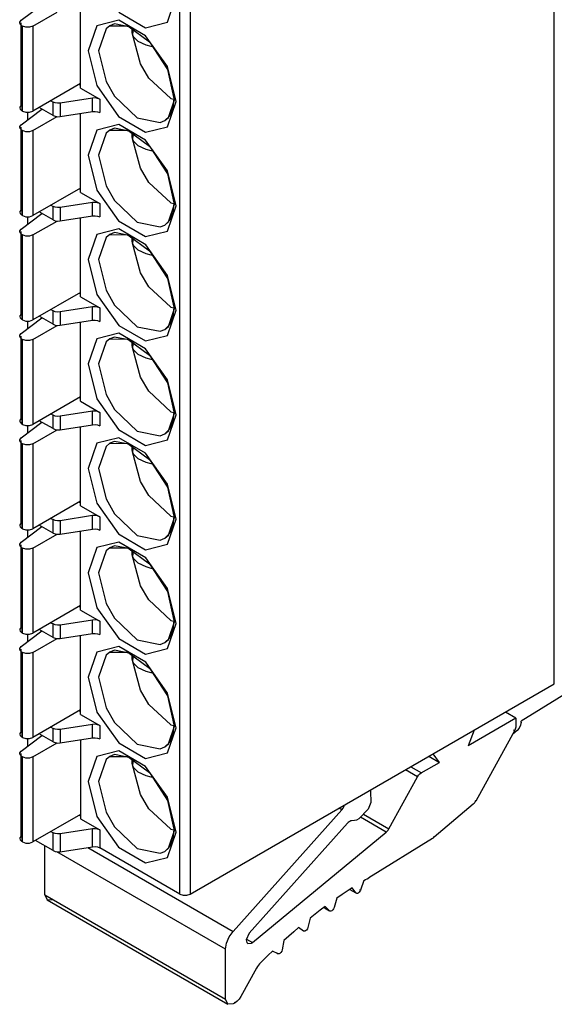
# Model space of a CAD drawing. Header units: millimetres. Extents: x 40 to 165, y 96 to 227.
# Tile 4 of 9: x 122 to 137, y 96 to 123. Entities that reach past the tile are written whole.
import ezdxf

# ---------------------------------------------------------------- set-up
doc = ezdxf.new("R2010")
doc.units = ezdxf.units.MM
doc.header["$LTSCALE"] = 19.36
doc.layers.get('0').update_dxf_attribs({"linetype": 'CONTINUOUS'})

msp = doc.modelspace()

# ---------------------------------------------------------------- linework, layer by layer
at = {"color": 6, "linetype": 'Continuous'}
for p, q in [((136.983, 104.429), (136.983, 153.623)), ((122.382, 122.595), (122.951, 123.022)), ((122.7, 122.433), (123.364, 122.816)), ((124.008, 120.738), (124.008, 122.904)), ((122.417, 122.433), (122.4, 122.443)), ((125.422, 122.315), (125.427, 122.365)), ((125.463, 122.146), (125.428, 122.212)), ((124.008, 120.861), (122.7, 120.106)), ((123.973, 120.84), (124.008, 120.82)), ((124.008, 120.738), (124.533, 120.435)), ((123.195, 120.391), (123.255, 120.357)), ((124.34, 120.465), (123.448, 120.327)), ((126.483, 120.453), (126.562, 120.436)), ((122.382, 119.737), (122.951, 120.165)), ((122.417, 120.106), (122.4, 120.116)), ((122.7, 119.575), (123.364, 119.958)), ((123.255, 119.989), (122.877, 120.208)), ((123.448, 119.959), (124.34, 120.098)), ((124.008, 117.881), (124.008, 120.046)), ((122.417, 119.575), (122.4, 119.585)), ((125.422, 119.458), (125.427, 119.507)), ((125.463, 119.288), (125.428, 119.355)), ((124.008, 118.003), (122.7, 117.248)), ((123.973, 117.983), (124.008, 117.962)), ((124.008, 117.881), (124.533, 117.577)), ((123.195, 117.534), (123.255, 117.499)), ((124.34, 117.607), (123.448, 117.469)), ((126.483, 117.595), (126.562, 117.578)), ((122.382, 116.879), (122.951, 117.307)), ((122.417, 117.248), (122.4, 117.258)), ((123.255, 117.132), (122.877, 117.35)), ((122.7, 116.717), (123.364, 117.1)), ((123.448, 117.102), (124.34, 117.24)), ((124.008, 115.023), (124.008, 117.188)), ((122.417, 116.717), (122.4, 116.727)), ((125.422, 116.6), (125.427, 116.65)), ((125.463, 116.43), (125.428, 116.497)), ((124.008, 115.145), (122.7, 114.39)), ((123.973, 115.125), (124.008, 115.104)), ((124.008, 115.023), (124.533, 114.72)), ((123.195, 114.676), (123.255, 114.641)), ((124.34, 114.749), (123.448, 114.611)), ((126.483, 114.737), (126.562, 114.72)), ((122.382, 114.021), (122.951, 114.449)), ((122.417, 114.39), (122.4, 114.4)), ((123.255, 114.274), (122.877, 114.492)), ((123.448, 114.244), (124.34, 114.382)), ((124.008, 112.165), (124.008, 114.331)), ((122.7, 113.859), (123.364, 114.243)), ((122.417, 113.859), (122.4, 113.869)), ((125.422, 113.742), (125.427, 113.792)), ((125.463, 113.572), (125.428, 113.639)), ((124.008, 112.288), (122.7, 111.532)), ((123.973, 112.267), (124.008, 112.247)), ((124.008, 112.165), (124.533, 111.862)), ((124.34, 111.892), (123.448, 111.754)), ((126.483, 111.879), (126.562, 111.862)), ((123.255, 111.416), (122.877, 111.634)), ((123.195, 111.818), (123.255, 111.784)), ((122.382, 111.164), (122.951, 111.591)), ((122.417, 111.532), (122.4, 111.542)), ((122.7, 111.002), (123.364, 111.385)), ((123.448, 111.386), (124.34, 111.524)), ((124.008, 109.307), (124.008, 111.473)), ((122.417, 111.002), (122.4, 111.012)), ((125.422, 110.884), (125.427, 110.934)), ((125.463, 110.715), (125.428, 110.781)), ((124.008, 109.43), (122.7, 108.674)), ((123.973, 109.409), (124.008, 109.389)), ((124.008, 109.307), (124.533, 109.004)), ((123.195, 108.96), (123.255, 108.926)), ((124.34, 109.034), (123.448, 108.896)), ((126.483, 109.021), (126.562, 109.004)), ((122.382, 108.306), (122.951, 108.734)), ((122.417, 108.674), (122.4, 108.685)), ((123.255, 108.558), (122.877, 108.777)), ((123.448, 108.528), (124.34, 108.666)), ((122.7, 108.144), (123.364, 108.527)), ((124.008, 106.45), (124.008, 108.615)), ((122.417, 108.144), (122.4, 108.154)), ((125.422, 108.026), (125.427, 108.076)), ((125.463, 107.857), (125.428, 107.924)), ((124.008, 106.572), (122.7, 105.817)), ((123.973, 106.552), (124.008, 106.531)), ((124.008, 106.45), (124.533, 106.146)), ((123.195, 106.103), (123.255, 106.068)), ((124.34, 106.176), (123.448, 106.038)), ((126.483, 106.164), (126.562, 106.147)), ((122.382, 105.448), (122.951, 105.876)), ((122.417, 105.817), (122.4, 105.827)), ((122.7, 105.286), (123.364, 105.669)), ((123.255, 105.701), (122.877, 105.919)), ((123.448, 105.671), (124.34, 105.809)), ((124.008, 103.592), (124.008, 105.757)), ((139.619, 105.594), (136.077, 103.407)), ((122.417, 105.286), (122.4, 105.296)), ((125.422, 105.169), (125.427, 105.219)), ((125.463, 104.999), (125.428, 105.066)), ((127.013, 98.672), (136.983, 104.429)), ((124.008, 103.714), (122.7, 102.959)), ((123.973, 103.694), (124.008, 103.673)), ((124.008, 103.592), (124.533, 103.289)), ((135.936, 103.489), (135.646, 103.656)), ((123.195, 103.245), (123.255, 103.21)), ((124.34, 103.318), (123.448, 103.18)), ((126.483, 103.306), (126.562, 103.289)), ((135.936, 103.489), (134.627, 102.733)), ((135.936, 103.489), (135.936, 103.286)), ((136.077, 103.377), (136.077, 103.407)), ((122.382, 102.59), (122.951, 103.018)), ((122.417, 102.959), (122.4, 102.969)), ((123.255, 102.843), (122.877, 103.061)), ((134.795, 103.165), (134.627, 102.733)), ((135.894, 103.145), (134.834, 101.221)), ((135.968, 103.154), (135.839, 103.045)), ((136.025, 103.219), (135.968, 103.154)), ((122.7, 102.428), (123.364, 102.812)), ((123.448, 102.813), (124.34, 102.951)), ((124.008, 102.9), (124.008, 100.734)), ((122.417, 102.428), (122.4, 102.438)), ((133.549, 102.445), (133.838, 102.278)), ((133.838, 102.278), (133.671, 102.516)), ((125.422, 102.311), (125.427, 102.361)), ((125.463, 102.141), (125.428, 102.208)), ((133.341, 101.991), (133.838, 102.278)), ((132.458, 100.457), (133.242, 101.882)), ((131.941, 101.517), (131.953, 101.495)), ((134.763, 101.132), (133.693, 100.23)), ((124.008, 100.856), (122.7, 100.101)), ((123.973, 100.836), (124.008, 100.816)), ((128.185, 97.652), (131.169, 100.981)), ((124.008, 100.734), (124.533, 100.431)), ((131.324, 100.614), (128.628, 97.606)), ((123.195, 100.387), (123.255, 100.352)), ((124.34, 100.461), (123.448, 100.323)), ((126.483, 100.448), (126.562, 100.431)), ((128.718, 97.35), (132.384, 100.366)), ((122.417, 100.101), (122.4, 100.111)), ((123.255, 99.863), (122.771, 100.142)), ((133.653, 100.2), (131.906, 99.121)), ((123.031, 98.651), (123.031, 99.992)), ((123.448, 99.833), (124.34, 99.971)), ((126.73, 98.672), (124.533, 99.941)), ((131.772, 99.042), (131.677, 98.781)), ((131.447, 98.842), (131.309, 98.752)), ((131.554, 98.706), (131.447, 98.842)), ((131.554, 98.706), (131.564, 98.697)), ((131.564, 98.697), (131.554, 98.706)), ((123.031, 98.651), (123.093, 98.514)), ((123.093, 98.514), (123.243, 98.529)), ((123.093, 98.514), (128.043, 95.656)), ((131.033, 98.565), (130.954, 98.304)), ((130.71, 98.333), (130.573, 98.23)), ((130.691, 98.299), (130.832, 98.217)), ((130.832, 98.217), (130.71, 98.333)), ((130.301, 98.017), (130.238, 97.759)), ((129.983, 97.756), (129.848, 97.641)), ((130.118, 97.66), (129.983, 97.756)), ((128.588, 97.319), (128.688, 97.329)), ((129.58, 97.403), (129.535, 97.15)), ((127.981, 95.794), (127.981, 97.164)), ((129.418, 97.041), (129.27, 97.114)), ((128.827, 96.646), (128.398, 95.867)), ((128.043, 95.656), (127.981, 95.794)), ((128.243, 95.7), (128.193, 95.671)), ((128.193, 95.671), (128.043, 95.656))]:
    msp.add_line(p, q, dxfattribs=at)
at = {"color": 9, "linetype": 'Continuous'}
for p, q in [((126.73, 98.672), (126.73, 147.867)), ((127.013, 147.867), (127.013, 98.672)), ((126.391, 122.542), (126.624, 123.229)), ((125.054, 122.814), (125.791, 122.389)), ((122.382, 120.268), (122.382, 122.524)), ((122.4, 122.443), (122.4, 120.116)), ((122.417, 120.106), (122.417, 122.433)), ((122.7, 122.433), (122.7, 120.106)), ((125.791, 122.389), (126.391, 122.542)), ((123.255, 119.989), (123.255, 120.357)), ((123.448, 120.327), (123.448, 119.959)), ((124.34, 120.098), (124.34, 120.465)), ((124.533, 120.435), (124.533, 120.068)), ((126.389, 119.682), (126.624, 120.371)), ((122.567, 119.875), (122.567, 120.076)), ((122.382, 117.41), (122.382, 119.666)), ((122.4, 119.585), (122.4, 117.258)), ((122.417, 117.248), (122.417, 119.575)), ((122.7, 119.575), (122.7, 117.248)), ((124.34, 117.24), (124.34, 117.607)), ((124.533, 117.577), (124.533, 117.21)), ((123.255, 117.132), (123.255, 117.499)), ((123.448, 117.469), (123.448, 117.102)), ((126.389, 116.824), (126.624, 117.513)), ((122.567, 117.018), (122.567, 117.218)), ((122.382, 114.552), (122.382, 116.809)), ((122.4, 116.727), (122.4, 114.4)), ((122.417, 114.39), (122.417, 116.717)), ((122.7, 116.717), (122.7, 114.39)), ((123.255, 114.274), (123.255, 114.641)), ((123.448, 114.611), (123.448, 114.244)), ((124.34, 114.382), (124.34, 114.749)), ((124.533, 114.72), (124.533, 114.352)), ((126.391, 113.969), (126.624, 114.655)), ((122.567, 114.16), (122.567, 114.36)), ((125.054, 114.241), (125.791, 113.815)), ((122.382, 111.694), (122.382, 113.951)), ((122.4, 113.869), (122.4, 111.542)), ((122.417, 111.532), (122.417, 113.859)), ((122.7, 113.859), (122.7, 111.532)), ((125.791, 113.815), (126.391, 113.969)), ((124.34, 111.524), (124.34, 111.892)), ((123.255, 111.416), (123.255, 111.784)), ((123.448, 111.754), (123.448, 111.386)), ((124.533, 111.862), (124.533, 111.494)), ((126.389, 111.109), (126.624, 111.798)), ((122.567, 111.302), (122.567, 111.502)), ((122.382, 108.836), (122.382, 111.093)), ((122.4, 111.012), (122.4, 108.685)), ((122.417, 108.674), (122.417, 111.002)), ((122.7, 111.002), (122.7, 108.674)), ((123.255, 108.558), (123.255, 108.926)), ((124.34, 108.666), (124.34, 109.034)), ((124.533, 109.004), (124.533, 108.637)), ((126.389, 108.251), (126.624, 108.94)), ((122.567, 108.444), (122.567, 108.645)), ((123.448, 108.896), (123.448, 108.528)), ((122.382, 105.979), (122.382, 108.235)), ((122.4, 108.154), (122.4, 105.827)), ((122.417, 105.817), (122.417, 108.144)), ((122.7, 108.144), (122.7, 105.817)), ((123.255, 105.701), (123.255, 106.068)), ((123.448, 106.038), (123.448, 105.671)), ((124.34, 105.809), (124.34, 106.176)), ((124.533, 106.146), (124.533, 105.779)), ((126.391, 105.395), (126.624, 106.082)), ((122.567, 105.587), (122.567, 105.787)), ((125.054, 105.668), (125.791, 105.242)), ((125.791, 105.242), (126.391, 105.395)), ((122.382, 103.121), (122.382, 105.378)), ((122.4, 105.296), (122.4, 102.969)), ((122.417, 102.959), (122.417, 105.286)), ((122.7, 105.286), (122.7, 102.959)), ((124.34, 102.951), (124.34, 103.318)), ((124.533, 103.289), (124.533, 102.921)), ((136.077, 103.377), (136.064, 103.384)), ((123.255, 102.843), (123.255, 103.21)), ((123.448, 103.18), (123.448, 102.813)), ((126.391, 102.538), (126.624, 103.224)), ((135.869, 103.17), (135.898, 103.153)), ((122.567, 102.729), (122.567, 102.929)), ((125.054, 102.81), (125.791, 102.384)), ((122.382, 100.263), (122.382, 102.52)), ((122.4, 102.438), (122.4, 100.111)), ((122.417, 100.101), (122.417, 102.428)), ((122.7, 102.428), (122.7, 100.101)), ((125.791, 102.384), (126.391, 102.538)), ((133.056, 102.161), (133.346, 101.994)), ((133.242, 101.882), (132.908, 102.075)), ((131.953, 101.495), (131.928, 101.51)), ((134.834, 101.221), (134.819, 101.23)), ((131.169, 100.981), (131.09, 101.026)), ((131.756, 100.862), (132.458, 100.457)), ((132.384, 100.366), (131.675, 100.775)), ((123.255, 99.863), (123.255, 100.352)), ((123.448, 100.323), (123.448, 99.833)), ((124.34, 99.971), (124.34, 100.461)), ((124.533, 100.431), (124.533, 99.941)), ((126.389, 99.678), (126.624, 100.367)), ((133.693, 100.23), (133.676, 100.24)), ((127.981, 97.164), (123.36, 99.832)), ((124.205, 99.95), (128.185, 97.652)), ((131.387, 98.803), (131.554, 98.706)), ((131.677, 98.781), (131.664, 98.788)), ((123.031, 98.651), (127.981, 95.794)), ((128.557, 97.442), (128.718, 97.35)), ((129.383, 97.061), (129.418, 97.041)), ((128.899, 96.77), (128.912, 96.762)), ((128.218, 95.714), (128.243, 95.7))]:
    msp.add_line(p, q, dxfattribs=at)
at = {"color": 7, "linetype": 'Continuous'}
for p, q in [((125.446, 122.326), (125.434, 122.374)), ((125.434, 122.374), (125.434, 122.21)), ((125.446, 119.469), (125.434, 119.516)), ((125.434, 119.516), (125.434, 119.352)), ((125.446, 116.611), (125.434, 116.658)), ((125.434, 116.658), (125.434, 116.495)), ((125.446, 113.753), (125.434, 113.801)), ((125.434, 113.801), (125.434, 113.637)), ((125.446, 110.895), (125.434, 110.943)), ((125.434, 110.943), (125.434, 110.779)), ((125.446, 108.037), (125.434, 108.085)), ((125.434, 108.085), (125.434, 107.921)), ((125.446, 105.18), (125.434, 105.227)), ((125.434, 105.227), (125.434, 105.064)), ((125.446, 102.322), (125.434, 102.37)), ((125.434, 102.37), (125.434, 102.206))]:
    msp.add_line(p, q, dxfattribs=at)
at = {"color": 6, "linetype": 'Continuous'}
for points in [[(122.341, 122.524), (122.344, 122.544), (122.382, 122.595)], [(122.4, 122.443), (122.35, 122.49), (122.341, 122.524)], [(122.7, 122.433), (122.61, 122.403), (122.507, 122.403), (122.417, 122.433)], [(124.814, 122.446), (125.301, 122.441), (125.9, 122.003), (126.387, 121.244), (126.566, 120.453)], [(125.428, 122.212), (125.423, 122.263), (125.422, 122.315)], [(126.483, 120.453), (125.882, 121.014), (125.65, 121.4), (125.428, 122.212)], [(125.983, 121.874), (125.945, 121.879), (125.806, 121.918), (125.591, 122.018), (125.463, 122.146)], [(122.382, 120.268), (122.344, 120.217), (122.341, 120.197)], [(123.448, 120.327), (123.379, 120.323), (123.312, 120.334), (123.255, 120.357)], [(124.533, 120.435), (124.476, 120.458), (124.409, 120.468), (124.34, 120.465)], [(126.566, 120.453), (126.536, 120.186), (126.451, 119.981), (126.314, 119.848)], [(122.341, 120.197), (122.35, 120.163), (122.4, 120.116)], [(122.417, 120.106), (122.507, 120.076), (122.61, 120.076), (122.7, 120.106)], [(123.255, 119.989), (123.312, 119.966), (123.379, 119.956), (123.448, 119.959)], [(124.34, 120.098), (124.409, 120.101), (124.476, 120.091), (124.533, 120.068)], [(122.341, 119.666), (122.344, 119.686), (122.382, 119.737)], [(122.4, 119.585), (122.35, 119.632), (122.341, 119.666)], [(122.7, 119.575), (122.61, 119.545), (122.507, 119.545), (122.417, 119.575)], [(124.814, 119.588), (125.301, 119.583), (125.9, 119.145), (126.387, 118.387), (126.566, 117.595)], [(125.428, 119.355), (125.423, 119.405), (125.422, 119.458)], [(126.483, 117.595), (125.882, 118.157), (125.65, 118.542), (125.428, 119.354)], [(125.983, 119.016), (125.945, 119.022), (125.806, 119.06), (125.591, 119.16), (125.463, 119.288)], [(124.533, 117.577), (124.476, 117.6), (124.409, 117.611), (124.34, 117.607)], [(126.566, 117.595), (126.536, 117.328), (126.451, 117.123), (126.314, 116.99)], [(122.382, 117.41), (122.344, 117.359), (122.341, 117.339)], [(122.341, 117.339), (122.35, 117.305), (122.4, 117.258)], [(123.448, 117.469), (123.379, 117.466), (123.312, 117.476), (123.255, 117.499)], [(122.417, 117.248), (122.507, 117.218), (122.61, 117.218), (122.7, 117.248)], [(123.255, 117.132), (123.312, 117.109), (123.379, 117.098), (123.448, 117.102)], [(124.34, 117.24), (124.409, 117.243), (124.476, 117.233), (124.533, 117.21)], [(122.341, 116.809), (122.344, 116.829), (122.382, 116.879)], [(122.4, 116.727), (122.35, 116.774), (122.341, 116.809)], [(122.7, 116.717), (122.61, 116.687), (122.507, 116.687), (122.417, 116.717)], [(124.814, 116.73), (125.301, 116.725), (125.9, 116.287), (126.387, 115.529), (126.566, 114.737)], [(125.428, 116.497), (125.423, 116.548), (125.422, 116.6)], [(126.483, 114.737), (125.882, 115.299), (125.65, 115.685), (125.428, 116.496)], [(125.983, 116.158), (125.945, 116.164), (125.806, 116.202), (125.591, 116.303), (125.463, 116.43)], [(123.448, 114.611), (123.379, 114.608), (123.312, 114.618), (123.255, 114.641)], [(124.533, 114.72), (124.476, 114.743), (124.409, 114.753), (124.34, 114.749)], [(126.566, 114.737), (126.536, 114.47), (126.451, 114.266), (126.314, 114.132)], [(122.382, 114.552), (122.344, 114.502), (122.341, 114.482)], [(122.341, 114.482), (122.35, 114.447), (122.4, 114.4)], [(122.417, 114.39), (122.507, 114.36), (122.61, 114.36), (122.7, 114.39)], [(124.34, 114.382), (124.409, 114.385), (124.476, 114.375), (124.533, 114.352)], [(122.341, 113.951), (122.344, 113.971), (122.382, 114.021)], [(123.255, 114.274), (123.312, 114.251), (123.379, 114.24), (123.448, 114.244)], [(122.4, 113.869), (122.35, 113.916), (122.341, 113.951)], [(122.7, 113.859), (122.61, 113.829), (122.507, 113.829), (122.417, 113.859)], [(124.814, 113.872), (125.301, 113.867), (125.9, 113.43), (126.387, 112.671), (126.566, 111.879)], [(125.428, 113.639), (125.423, 113.69), (125.422, 113.742)], [(126.483, 111.879), (125.882, 112.441), (125.65, 112.827), (125.428, 113.639)], [(125.983, 113.301), (125.945, 113.306), (125.806, 113.344), (125.591, 113.445), (125.463, 113.572)], [(124.533, 111.862), (124.476, 111.885), (124.409, 111.895), (124.34, 111.892)], [(126.566, 111.879), (126.536, 111.612), (126.451, 111.408), (126.314, 111.274)], [(122.382, 111.694), (122.344, 111.644), (122.341, 111.624)], [(122.341, 111.624), (122.35, 111.589), (122.4, 111.542)], [(123.448, 111.754), (123.379, 111.75), (123.312, 111.761), (123.255, 111.784)], [(122.417, 111.532), (122.507, 111.502), (122.61, 111.502), (122.7, 111.532)], [(123.255, 111.416), (123.312, 111.393), (123.379, 111.383), (123.448, 111.386)], [(124.34, 111.524), (124.409, 111.528), (124.476, 111.517), (124.533, 111.494)], [(122.341, 111.093), (122.344, 111.113), (122.382, 111.164)], [(122.4, 111.012), (122.35, 111.059), (122.341, 111.093)], [(122.7, 111.002), (122.61, 110.972), (122.507, 110.972), (122.417, 111.002)], [(124.814, 111.015), (125.301, 111.01), (125.9, 110.572), (126.387, 109.813), (126.566, 109.022)], [(125.428, 110.781), (125.423, 110.832), (125.422, 110.884)], [(126.483, 109.021), (125.882, 109.583), (125.65, 109.969), (125.428, 110.781)], [(125.983, 110.443), (125.945, 110.448), (125.806, 110.487), (125.591, 110.587), (125.463, 110.715)], [(123.448, 108.896), (123.379, 108.892), (123.312, 108.903), (123.255, 108.926)], [(124.533, 109.004), (124.476, 109.027), (124.409, 109.037), (124.34, 109.034)], [(126.566, 109.022), (126.536, 108.755), (126.451, 108.55), (126.314, 108.416)], [(122.382, 108.836), (122.344, 108.786), (122.341, 108.766)], [(122.341, 108.766), (122.35, 108.732), (122.4, 108.685)], [(122.417, 108.674), (122.507, 108.645), (122.61, 108.645), (122.7, 108.674)], [(124.34, 108.666), (124.409, 108.67), (124.476, 108.66), (124.533, 108.637)], [(123.255, 108.558), (123.312, 108.535), (123.379, 108.525), (123.448, 108.528)], [(122.341, 108.235), (122.344, 108.255), (122.382, 108.306)], [(122.4, 108.154), (122.35, 108.201), (122.341, 108.235)], [(122.7, 108.144), (122.61, 108.114), (122.507, 108.114), (122.417, 108.144)], [(124.814, 108.157), (125.301, 108.152), (125.9, 107.714), (126.387, 106.956), (126.566, 106.164)], [(125.428, 107.924), (125.423, 107.974), (125.422, 108.026)], [(126.483, 106.164), (125.882, 106.726), (125.65, 107.111), (125.428, 107.923)], [(125.983, 107.585), (125.945, 107.591), (125.806, 107.629), (125.591, 107.729), (125.463, 107.857)], [(122.382, 105.979), (122.344, 105.928), (122.341, 105.908)], [(123.448, 106.038), (123.379, 106.035), (123.312, 106.045), (123.255, 106.068)], [(124.533, 106.146), (124.476, 106.169), (124.409, 106.18), (124.34, 106.176)], [(126.566, 106.164), (126.536, 105.897), (126.451, 105.692), (126.314, 105.559)], [(122.341, 105.908), (122.35, 105.874), (122.4, 105.827)], [(122.417, 105.817), (122.507, 105.787), (122.61, 105.787), (122.7, 105.817)], [(123.255, 105.701), (123.312, 105.678), (123.379, 105.667), (123.448, 105.671)], [(124.34, 105.809), (124.409, 105.812), (124.476, 105.802), (124.533, 105.779)], [(122.341, 105.378), (122.344, 105.398), (122.382, 105.448)], [(122.4, 105.296), (122.35, 105.343), (122.341, 105.378)], [(122.7, 105.286), (122.61, 105.256), (122.507, 105.256), (122.417, 105.286)], [(124.814, 105.299), (125.301, 105.294), (125.9, 104.856), (126.387, 104.098), (126.566, 103.306)], [(125.428, 105.066), (125.423, 105.117), (125.422, 105.169)], [(126.483, 103.306), (125.882, 103.868), (125.65, 104.254), (125.428, 105.065)], [(125.983, 104.727), (125.945, 104.733), (125.806, 104.771), (125.591, 104.872), (125.463, 104.999)], [(124.533, 103.289), (124.476, 103.311), (124.409, 103.322), (124.34, 103.318)], [(126.566, 103.306), (126.536, 103.039), (126.451, 102.835), (126.314, 102.701)], [(135.936, 103.286), (135.931, 103.241), (135.917, 103.193), (135.894, 103.145)], [(136.077, 103.377), (136.063, 103.298), (136.025, 103.219)], [(122.382, 103.121), (122.344, 103.071), (122.341, 103.051)], [(122.341, 103.051), (122.35, 103.016), (122.4, 102.969)], [(123.448, 103.18), (123.379, 103.177), (123.312, 103.187), (123.255, 103.21)], [(122.417, 102.959), (122.507, 102.929), (122.61, 102.929), (122.7, 102.959)], [(123.255, 102.843), (123.312, 102.82), (123.379, 102.809), (123.448, 102.813)], [(124.34, 102.951), (124.409, 102.954), (124.476, 102.944), (124.533, 102.921)], [(122.341, 102.52), (122.344, 102.54), (122.382, 102.59)], [(122.4, 102.438), (122.35, 102.485), (122.341, 102.52)], [(122.7, 102.428), (122.61, 102.398), (122.507, 102.398), (122.417, 102.428)], [(124.814, 102.441), (125.301, 102.436), (125.9, 101.998), (126.387, 101.24), (126.566, 100.448)], [(125.428, 102.208), (125.423, 102.259), (125.422, 102.311)], [(126.483, 100.448), (125.882, 101.01), (125.65, 101.396), (125.428, 102.208)], [(125.983, 101.87), (125.945, 101.875), (125.806, 101.913), (125.591, 102.014), (125.463, 102.141)], [(133.242, 101.882), (133.271, 101.926), (133.305, 101.963), (133.341, 101.991)], [(131.953, 101.495), (131.962, 101.182), (131.887, 101.002), (131.632, 100.73)], [(131.169, 100.981), (131.203, 101.027), (131.229, 101.078), (131.24, 101.113)], [(134.834, 101.221), (134.813, 101.188), (134.789, 101.158), (134.763, 101.132)], [(131.384, 100.664), (131.363, 100.65), (131.343, 100.633), (131.324, 100.614)], [(131.511, 100.684), (131.432, 100.682), (131.409, 100.675), (131.384, 100.664)], [(131.632, 100.73), (131.571, 100.7), (131.511, 100.684)], [(123.448, 100.323), (123.379, 100.319), (123.312, 100.329), (123.255, 100.352)], [(124.533, 100.431), (124.476, 100.454), (124.409, 100.464), (124.34, 100.461)], [(126.566, 100.448), (126.536, 100.181), (126.451, 99.977), (126.314, 99.843)], [(132.384, 100.366), (132.411, 100.392), (132.436, 100.423), (132.458, 100.457)], [(122.382, 100.263), (122.344, 100.213), (122.341, 100.193)], [(122.341, 100.193), (122.35, 100.158), (122.4, 100.111)], [(122.417, 100.101), (122.507, 100.071), (122.61, 100.071), (122.7, 100.101)], [(133.693, 100.23), (133.68, 100.219), (133.666, 100.209), (133.653, 100.2)], [(123.255, 99.863), (123.312, 99.84), (123.379, 99.829), (123.448, 99.833)], [(124.34, 99.971), (124.409, 99.974), (124.476, 99.964), (124.533, 99.941)], [(131.772, 99.042), (131.816, 99.069), (131.861, 99.095), (131.906, 99.121)], [(126.73, 98.672), (126.82, 98.642), (126.923, 98.642), (127.013, 98.672)], [(131.309, 98.752), (131.171, 98.66), (131.033, 98.565)], [(131.614, 98.702), (131.591, 98.693), (131.57, 98.694), (131.564, 98.697)], [(131.677, 98.781), (131.661, 98.75), (131.64, 98.722), (131.614, 98.702)], [(130.573, 98.23), (130.437, 98.125), (130.301, 98.017)], [(130.889, 98.217), (130.867, 98.208), (130.848, 98.208), (130.832, 98.217)], [(130.954, 98.304), (130.939, 98.27), (130.917, 98.24), (130.889, 98.217)], [(127.981, 97.164), (128.006, 97.33), (128.077, 97.5), (128.185, 97.652)], [(128.628, 97.606), (128.547, 97.419), (128.563, 97.344), (128.588, 97.319)], [(129.848, 97.641), (129.714, 97.523), (129.58, 97.403)], [(130.171, 97.664), (130.151, 97.656), (130.133, 97.655), (130.118, 97.66)], [(130.238, 97.759), (130.224, 97.722), (130.201, 97.689), (130.171, 97.664)], [(128.688, 97.329), (128.698, 97.335), (128.708, 97.342), (128.718, 97.35)], [(129.27, 97.114), (129.15, 96.999), (129.03, 96.881), (128.912, 96.762)], [(129.466, 97.046), (129.449, 97.039), (129.432, 97.037), (129.418, 97.041)], [(129.535, 97.15), (129.522, 97.11), (129.498, 97.074), (129.466, 97.046)], [(128.912, 96.762), (128.881, 96.728), (128.853, 96.689), (128.827, 96.646)], [(128.398, 95.867), (128.353, 95.799), (128.3, 95.742), (128.243, 95.7)]]:
    msp.add_lwpolyline(points, dxfattribs=at)
at = {"color": 9, "linetype": 'Continuous'}
for points in [[(125.054, 122.599), (124.453, 122.446), (124.22, 121.759)], [(124.814, 122.446), (124.706, 122.362), (124.503, 121.759)], [(125.331, 122.418), (124.94, 122.497), (124.814, 122.446)], [(126.624, 120.371), (126.391, 121.327), (125.791, 122.173), (125.054, 122.599)], [(124.22, 121.759), (124.452, 120.806), (125.047, 119.963)], [(124.503, 121.759), (124.706, 120.922), (124.94, 120.516), (125.564, 119.922)], [(126.314, 119.848), (126.422, 119.931), (126.594, 120.443)], [(125.047, 119.963), (125.788, 119.531), (126.389, 119.682)], [(125.054, 119.741), (124.453, 119.588), (124.22, 118.901)], [(126.624, 117.513), (126.391, 118.469), (125.791, 119.315), (125.054, 119.741)], [(125.564, 119.922), (126.187, 119.796), (126.314, 119.848)], [(124.814, 119.588), (124.706, 119.504), (124.503, 118.901)], [(125.331, 119.561), (124.94, 119.64), (124.814, 119.588)], [(124.22, 118.901), (124.452, 117.948), (125.047, 117.105)], [(124.503, 118.901), (124.706, 118.064), (124.94, 117.658), (125.564, 117.064)], [(126.314, 116.99), (126.422, 117.074), (126.594, 117.585)], [(125.047, 117.105), (125.788, 116.674), (126.389, 116.824)], [(125.564, 117.064), (126.187, 116.938), (126.314, 116.99)], [(125.056, 116.883), (124.455, 116.732), (124.22, 116.043)], [(124.814, 116.73), (124.706, 116.646), (124.503, 116.043)], [(125.331, 116.703), (124.94, 116.782), (124.814, 116.73)], [(126.624, 114.655), (126.392, 115.609), (125.798, 116.451), (125.056, 116.883)], [(124.22, 116.043), (124.453, 115.087), (125.054, 114.241)], [(124.503, 116.043), (124.706, 115.207), (124.94, 114.8), (125.564, 114.206)], [(126.314, 114.132), (126.422, 114.216), (126.594, 114.728)], [(125.054, 114.026), (124.453, 113.872), (124.22, 113.186)], [(126.624, 111.798), (126.391, 112.754), (125.791, 113.6), (125.054, 114.026)], [(125.564, 114.206), (126.187, 114.08), (126.314, 114.132)], [(124.814, 113.872), (124.706, 113.789), (124.503, 113.186)], [(125.331, 113.845), (124.94, 113.924), (124.814, 113.872)], [(124.22, 113.186), (124.452, 112.232), (125.047, 111.39)], [(124.503, 113.186), (124.706, 112.349), (124.94, 111.942), (125.564, 111.349)], [(126.314, 111.274), (126.422, 111.358), (126.594, 111.87)], [(125.047, 111.39), (125.788, 110.958), (126.389, 111.109)], [(125.564, 111.349), (126.187, 111.223), (126.314, 111.274)], [(125.054, 111.168), (124.453, 111.015), (124.22, 110.328)], [(125.331, 110.987), (124.94, 111.066), (124.814, 111.015)], [(126.624, 108.94), (126.391, 109.896), (125.791, 110.742), (125.054, 111.168)], [(124.814, 111.015), (124.706, 110.931), (124.503, 110.328)], [(124.22, 110.328), (124.452, 109.375), (125.047, 108.532)], [(124.503, 110.328), (124.706, 109.491), (124.94, 109.085), (125.564, 108.491)], [(126.314, 108.416), (126.422, 108.5), (126.594, 109.012)], [(125.047, 108.532), (125.788, 108.1), (126.389, 108.251)], [(125.564, 108.491), (126.187, 108.365), (126.314, 108.416)], [(125.056, 108.31), (124.455, 108.159), (124.22, 107.47)], [(124.814, 108.157), (124.706, 108.073), (124.503, 107.47)], [(125.331, 108.13), (124.94, 108.209), (124.814, 108.157)], [(126.624, 106.082), (126.392, 107.036), (125.798, 107.878), (125.056, 108.31)], [(124.22, 107.47), (124.453, 106.514), (125.054, 105.668)], [(124.503, 107.47), (124.706, 106.633), (124.94, 106.227), (125.564, 105.633)], [(126.314, 105.559), (126.422, 105.642), (126.594, 106.154)], [(125.056, 105.452), (124.455, 105.301), (124.22, 104.612)], [(126.624, 103.224), (126.392, 104.178), (125.798, 105.02), (125.056, 105.452)], [(125.564, 105.633), (126.187, 105.507), (126.314, 105.559)], [(124.814, 105.299), (124.706, 105.215), (124.503, 104.612)], [(125.331, 105.272), (124.94, 105.351), (124.814, 105.299)], [(124.22, 104.612), (124.453, 103.656), (125.054, 102.81)], [(124.503, 104.612), (124.706, 103.776), (124.94, 103.369), (125.564, 102.775)], [(126.314, 102.701), (126.422, 102.785), (126.594, 103.297)], [(125.564, 102.775), (126.187, 102.649), (126.314, 102.701)], [(125.054, 102.595), (124.453, 102.441), (124.22, 101.755)], [(124.814, 102.441), (124.706, 102.358), (124.503, 101.755)], [(125.331, 102.414), (124.94, 102.493), (124.814, 102.441)], [(126.624, 100.367), (126.391, 101.323), (125.791, 102.169), (125.054, 102.595)], [(124.22, 101.755), (124.452, 100.801), (125.047, 99.959), (125.788, 99.527), (126.389, 99.678)], [(124.503, 101.755), (124.706, 100.918), (124.94, 100.511), (125.564, 99.918)], [(126.314, 99.843), (126.422, 99.927), (126.594, 100.439)], [(125.564, 99.918), (126.187, 99.791), (126.314, 99.843)]]:
    msp.add_lwpolyline(points, dxfattribs=at)
at = {"color": 7, "linetype": 'Continuous'}
for points in [[(125.434, 122.21), (125.446, 122.272), (125.446, 122.326)], [(125.434, 119.352), (125.446, 119.414), (125.446, 119.469)], [(125.434, 116.495), (125.446, 116.557), (125.446, 116.611)], [(125.434, 113.637), (125.446, 113.699), (125.446, 113.753)], [(125.434, 110.779), (125.446, 110.841), (125.446, 110.895)], [(125.434, 107.921), (125.446, 107.983), (125.446, 108.037)], [(125.434, 105.064), (125.446, 105.126), (125.446, 105.18)], [(125.434, 102.206), (125.446, 102.268), (125.446, 102.322)]]:
    msp.add_lwpolyline(points, dxfattribs=at)

doc.saveas('drawing.dxf')
